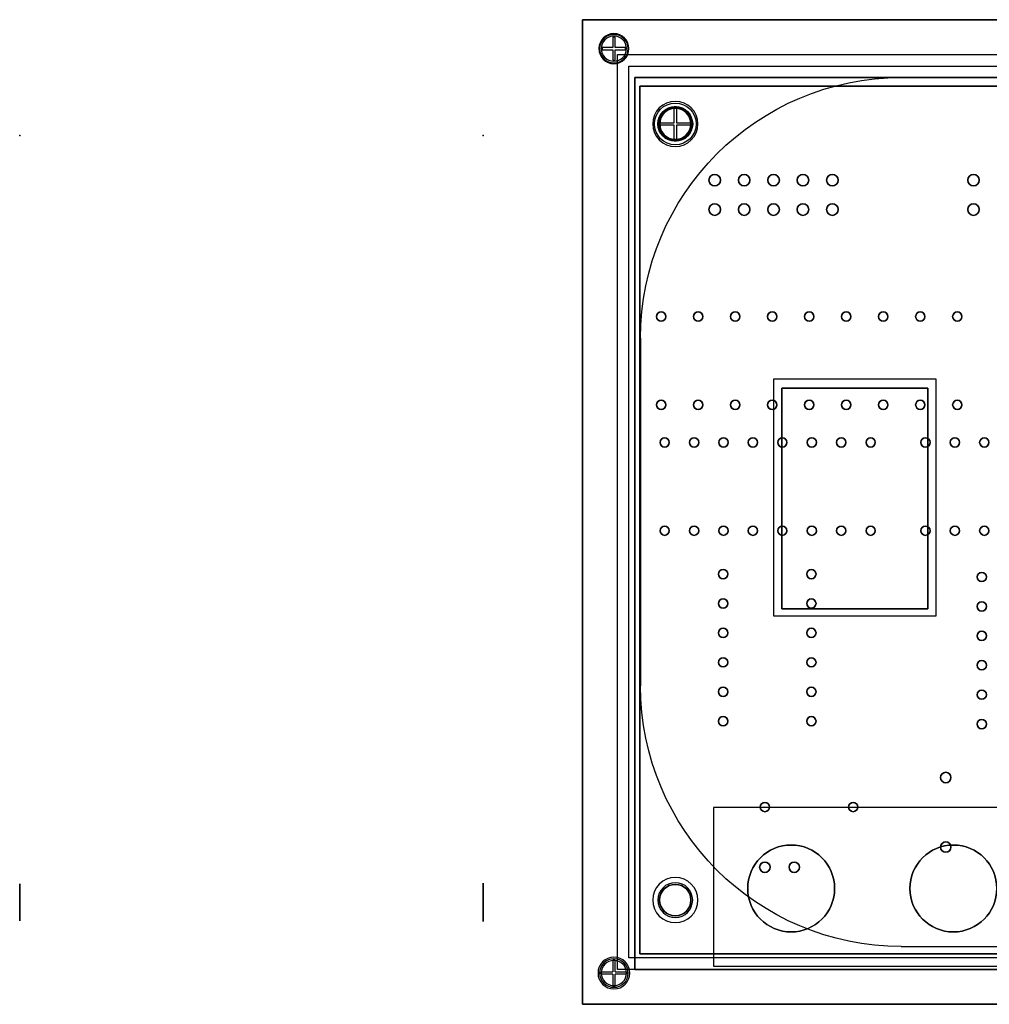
# Model space of a CAD drawing. Header units: millimetres. Extents: x -49 to 145, y -75 to 10.
# Tile 1 of 7: x -49 to 35, y -75 to 10. Entities that reach past the tile are written whole.
import ezdxf

# ---------------------------------------------------------------- set-up
doc = ezdxf.new("R2010")
doc.units = ezdxf.units.MM
doc.header["$MEASUREMENT"] = 0
for name, color, linetype in [('Reloj carcasa v10_Sketch1', 7, 'Continuous'), ('Reloj carcasa v10_Sketch12', 7, 'Continuous'), ('Reloj carcasa v10_Sketch13', 7, 'Continuous'), ('Reloj carcasa v10_Sketch14', 7, 'Continuous'), ('Reloj carcasa v10_Sketch15', 7, 'Continuous'), ('Reloj carcasa v10_Sketch16', 7, 'Continuous'), ('Reloj carcasa v10_Sketch17', 7, 'Continuous'), ('Reloj carcasa v10_Sketch18', 7, 'Continuous'), ('Reloj carcasa v10_Sketch19', 7, 'Continuous'), ('Reloj carcasa v10_Sketch2', 7, 'Continuous'), ('Reloj carcasa v10_Sketch20', 7, 'Continuous'), ('Reloj carcasa v10_Sketch21', 7, 'Continuous'), ('Reloj carcasa v10_Sketch22', 7, 'Continuous'), ('Reloj carcasa v10_Sketch23', 7, 'Continuous'), ('Reloj carcasa v10_Sketch3', 7, 'Continuous'), ('Reloj carcasa v10_Sketch4', 7, 'Continuous'), ('Reloj carcasa v10_Sketch5', 7, 'Continuous'), ('Reloj carcasa v10_Sketch6', 7, 'Continuous'), ('Reloj carcasa v10_Sketch7', 7, 'Continuous'), ('Reloj carcasa v10_Sketch8', 7, 'Continuous')]:
    doc.layers.add(name, color=color, linetype=linetype)

msp = doc.modelspace()

# ---------------------------------------------------------------- linework, layer by layer
at = {"layer": 'Reloj carcasa v10_Sketch1'}
for p, q in [((0, 10), (145, 10)), ((0, -75), (0, 10)), ((145, -75), (0, -75))]:
    msp.add_line(p, q, dxfattribs=at)
msp.add_point((0, 0), dxfattribs=at)
at = {"layer": 'Reloj carcasa v10_Sketch12'}
for p, q in [((4.94, 4.26, 1.51), (4.94, -70.64, 1.51)), ((139.76, 4.26, 1.51), (4.94, 4.26, 1.51)), ((4.94, -70.64, 1.51), (139.76, -70.64, 1.51))]:
    msp.add_line(p, q, dxfattribs=at)
for centre, radius in [((8, 1, 1.51), 1.5), ((8, 1, 1.51), 1.35), ((8, 1, 1.51), 1.35), ((11.4, -3.85, 1.51), 0.5), ((13.94, -3.85, 1.51), 0.5), ((16.48, -3.85, 1.51), 0.5), ((19.02, -3.85, 1.51), 0.5), ((21.56, -3.85, 1.51), 0.5), ((33.74, -3.85, 1.51), 0.5), ((11.4, -6.39, 1.51), 0.5), ((13.94, -6.39, 1.51), 0.5), ((16.48, -6.39, 1.51), 0.5), ((19.02, -6.39, 1.51), 0.5), ((21.56, -6.39, 1.51), 0.5), ((33.74, -6.39, 1.51), 0.5), ((6.78, -15.63, 1.51), 0.4), ((9.975, -15.63, 1.51), 0.4), ((13.17, -15.63, 1.51), 0.4), ((16.365, -15.63, 1.51), 0.4), ((19.56, -15.63, 1.51), 0.4), ((22.754, -15.63, 1.51), 0.4), ((25.949, -15.63, 1.51), 0.4), ((29.144, -15.63, 1.51), 0.4), ((32.339, -15.63, 1.51), 0.4), ((6.78, -23.25, 1.51), 0.4), ((9.975, -23.25, 1.51), 0.4), ((13.17, -23.25, 1.51), 0.4), ((16.365, -23.25, 1.51), 0.4), ((19.56, -23.25, 1.51), 0.4), ((22.754, -23.25, 1.51), 0.4), ((25.949, -23.25, 1.51), 0.4), ((29.144, -23.25, 1.51), 0.4), ((32.339, -23.25, 1.51), 0.4), ((7.08, -26.495, 1.51), 0.4), ((9.62, -26.495, 1.51), 0.4), ((12.16, -26.495, 1.51), 0.4), ((14.7, -26.495, 1.51), 0.4), ((17.24, -26.495, 1.51), 0.4), ((19.78, -26.495, 1.51), 0.4), ((22.32, -26.495, 1.51), 0.4), ((24.86, -26.495, 1.51), 0.4), ((29.59, -26.495, 1.51), 0.4), ((32.13, -26.495, 1.51), 0.4), ((34.67, -26.495, 1.51), 0.4), ((7.08, -34.115, 1.51), 0.4), ((9.62, -34.115, 1.51), 0.4), ((12.16, -34.115, 1.51), 0.4), ((14.7, -34.115, 1.51), 0.4), ((17.24, -34.115, 1.51), 0.4), ((19.78, -34.115, 1.51), 0.4), ((22.32, -34.115, 1.51), 0.4), ((24.86, -34.115, 1.51), 0.4), ((29.59, -34.115, 1.51), 0.4), ((32.13, -34.115, 1.51), 0.4), ((34.67, -34.115, 1.51), 0.4), ((12.125, -37.86, 1.51), 0.4), ((19.745, -37.86, 1.51), 0.4), ((34.45, -38.11, 1.51), 0.4), ((12.125, -40.4, 1.51), 0.4), ((19.745, -40.4, 1.51), 0.4), ((34.45, -40.65, 1.51), 0.4), ((12.125, -42.94, 1.51), 0.4), ((19.745, -42.94, 1.51), 0.4), ((34.45, -43.19, 1.51), 0.4), ((12.125, -45.48, 1.51), 0.4), ((19.745, -45.48, 1.51), 0.4), ((34.45, -45.73, 1.51), 0.4), ((12.125, -48.02, 1.51), 0.4), ((19.745, -48.02, 1.51), 0.4), ((34.45, -48.27, 1.51), 0.4), ((12.125, -50.56, 1.51), 0.4), ((19.745, -50.56, 1.51), 0.4), ((34.45, -50.81, 1.51), 0.4), ((31.34, -55.423, 1.51), 0.45), ((15.73, -57.97, 1.51), 0.4), ((23.35, -57.97, 1.51), 0.4), ((31.34, -61.423, 1.51), 0.45), ((15.73, -63.17, 1.51), 0.45), ((18.27, -63.17, 1.51), 0.45), ((8, -66, 1.51), 1.35)]:
    msp.add_circle(centre, radius, dxfattribs=at)
msp.add_point((0, 0, 1.51), dxfattribs=at)
at = {"layer": 'Reloj carcasa v10_Sketch13'}
for radius in [1.8, 1.464]:
    msp.add_circle((8, 1, 1.51), radius, dxfattribs=at)
msp.add_point((0, 0, 1.51), dxfattribs=at)
at = {"layer": 'Reloj carcasa v10_Sketch14'}
for p, q in [((7.9, 2.5, 2.01), (8.1, 2.5, 2.01)), ((7.9, 1.1, 2.01), (7.9, 2.5, 2.01)), ((8.1, 2.5, 2.01), (8.1, 1.1, 2.01)), ((6.5, 0.9, 2.01), (6.5, 1.1, 2.01)), ((6.5, 1.1, 2.01), (7.9, 1.1, 2.01)), ((7.9, 0.9, 2.01), (6.5, 0.9, 2.01)), ((7.9, -0.5, 2.01), (7.9, 0.9, 2.01)), ((8.1, 1.1, 2.01), (9.5, 1.1, 2.01)), ((8.1, 0.9, 2.01), (8.1, -0.5, 2.01)), ((9.5, 0.9, 2.01), (8.1, 0.9, 2.01)), ((9.5, 1.1, 2.01), (9.5, 0.9, 2.01)), ((8.1, -0.5, 2.01), (7.9, -0.5, 2.01))]:
    msp.add_line(p, q, dxfattribs=at)
msp.add_circle((8, 1, 2.01), 1.8, dxfattribs=at)
msp.add_point((0, 0, 2.01), dxfattribs=at)
at = {"layer": 'Reloj carcasa v10_Sketch15'}
for p, q in [((0, -75, -2), (0, 10, -2)), ((0, 10, -2), (145, 10, -2)), ((141.5, 5, -2), (4.5, 5, -2)), ((4.5, 5, -2), (4.5, -72, -2)), ((4.5, -72, -2), (141.5, -72, -2)), ((145, -75, -2), (0, -75, -2))]:
    msp.add_line(p, q, dxfattribs=at)
at = {"layer": 'Reloj carcasa v10_Sketch15', "extrusion": (0, 0, -1)}
for centre, radius in [((-8, 1, 2), 1.345), ((-8, -66, 2), 1.5)]:
    msp.add_circle(centre, radius, dxfattribs=at)
at = {"layer": 'Reloj carcasa v10_Sketch15'}
msp.add_point((0, 0, -2), dxfattribs=at)
at = {"layer": 'Reloj carcasa v10_Sketch16'}
for p, q in [((0, -75, -2), (0, 10, -2)), ((0, 10, -2), (145, 10, -2)), ((145, -75, -2), (0, -75, -2))]:
    msp.add_line(p, q, dxfattribs=at)
at = {"layer": 'Reloj carcasa v10_Sketch16', "extrusion": (0, 0, -1)}
for centre, radius in [((-2.7, 7.5, 2), 1.231), ((-8, 1, 2), 1.345), ((-8, -66, 2), 1.5), ((-2.7, -72.3, 2), 1.231)]:
    msp.add_circle(centre, radius, dxfattribs=at)
at = {"layer": 'Reloj carcasa v10_Sketch16'}
msp.add_point((0, 0, -2), dxfattribs=at)
at = {"layer": 'Reloj carcasa v10_Sketch17'}
for p, q in [((0, -75, -5), (0, 10, -5)), ((0, 10, -5), (145, 10, -5)), ((145, -75, -5), (0, -75, -5))]:
    msp.add_line(p, q, dxfattribs=at)
at = {"layer": 'Reloj carcasa v10_Sketch17', "extrusion": (0, 0, -1)}
for centre in [(-2.7, 7.5, 5), (-2.7, 7.5, 5), (-2.7, -72.3, 5), (-2.7, -72.3, 5)]:
    msp.add_circle(centre, 1.088, dxfattribs=at)
at = {"layer": 'Reloj carcasa v10_Sketch17'}
msp.add_point((0, 0, -5), dxfattribs=at)
at = {"layer": 'Reloj carcasa v10_Sketch18'}
for p, q in [((0, 10, -5), (145, 10, -5)), ((0, -75, -5), (0, 10, -5)), ((145, -75, -5), (0, -75, -5))]:
    msp.add_line(p, q, dxfattribs=at)
at = {"layer": 'Reloj carcasa v10_Sketch18', "extrusion": (0, 0, -1)}
for centre, radius in [((-2.7, 7.5, 5), 1.3), ((-2.7, 7.5, 5), 1.088), ((-2.7, -72.3, 5), 1.372), ((-2.7, -72.3, 5), 1.088)]:
    msp.add_circle(centre, radius, dxfattribs=at)
at = {"layer": 'Reloj carcasa v10_Sketch18'}
msp.add_point((0, 0, -5), dxfattribs=at)
at = {"layer": 'Reloj carcasa v10_Sketch19'}
for p, q in [((2.6, 8.5, -5.5), (2.6, 7.6, -5.5)), ((2.8, 8.5, -5.5), (2.6, 8.5, -5.5)), ((2.8, 7.6, -5.5), (2.8, 8.5, -5.5)), ((1.7, 7.6, -5.5), (1.7, 7.4, -5.5)), ((2.6, 7.6, -5.5), (1.7, 7.6, -5.5)), ((1.7, 7.4, -5.5), (2.6, 7.4, -5.5)), ((2.6, 7.4, -5.5), (2.6, 6.5, -5.5)), ((3.7, 7.6, -5.5), (2.8, 7.6, -5.5)), ((2.8, 6.5, -5.5), (2.8, 7.4, -5.5)), ((2.8, 7.4, -5.5), (3.7, 7.4, -5.5)), ((3.7, 7.4, -5.5), (3.7, 7.6, -5.5)), ((2.6, 6.5, -5.5), (2.8, 6.5, -5.5)), ((2.6, -71.2, -5.5), (2.6, -72.2, -5.5)), ((2.8, -71.2, -5.5), (2.6, -71.2, -5.5)), ((2.8, -72.2, -5.5), (2.8, -71.2, -5.5)), ((1.6, -72.2, -5.5), (2.6, -72.2, -5.5)), ((1.6, -72.4, -5.5), (1.6, -72.2, -5.5)), ((2.8, -72.2, -5.5), (3.8, -72.2, -5.5)), ((3.8, -72.2, -5.5), (3.8, -72.4, -5.5)), ((2.6, -72.4, -5.5), (1.6, -72.4, -5.5)), ((2.6, -72.4, -5.5), (2.6, -73.4, -5.5)), ((3.8, -72.4, -5.5), (2.8, -72.4, -5.5)), ((2.8, -73.4, -5.5), (2.8, -72.4, -5.5)), ((2.6, -73.4, -5.5), (2.8, -73.4, -5.5))]:
    msp.add_line(p, q, dxfattribs=at)
at = {"layer": 'Reloj carcasa v10_Sketch19', "extrusion": (0, 0, -1)}
msp.add_circle((-2.7, -72.3, 5.5), 1.372, dxfattribs=at)
at = {"layer": 'Reloj carcasa v10_Sketch19'}
msp.add_point((0, 0, -5.5), dxfattribs=at)
at = {"layer": 'Reloj carcasa v10_Sketch2'}
for p, q in [((0, -75, -2), (0, 10, -2)), ((0, 10, -2), (145, 10, -2)), ((145, 10, -2), (0, 10, -2)), ((0, 10, -2), (0, -75, -2)), ((4.5, 5, -2), (141.5, 5, -2)), ((4.5, -72, -2), (4.5, 5, -2)), ((141.5, -72, -2), (4.5, -72, -2)), ((145, -75, -2), (0, -75, -2)), ((0, -75, -2), (145, -75, -2))]:
    msp.add_line(p, q, dxfattribs=at)
msp.add_point((0, 0, -2), dxfattribs=at)
at = {"layer": 'Reloj carcasa v10_Sketch20', "extrusion": (1, 3.69483e-47, 4.996e-16)}
for radius in [1.588, 1.587]:
    msp.add_circle((-66.2, 15.85, -48.588), radius, dxfattribs=at)
at = {"layer": 'Reloj carcasa v10_Sketch20'}
msp.add_point((-48.588, 0), dxfattribs=at)
at = {"layer": 'Reloj carcasa v10_Sketch21', "extrusion": (1, 0, 0)}
for radius in [1.657, 1.588]:
    msp.add_circle((-66.2, 15.85, -8.588), radius, dxfattribs=at)
at = {"layer": 'Reloj carcasa v10_Sketch21'}
msp.add_point((-8.588, 0), dxfattribs=at)
at = {"layer": 'Reloj carcasa v10_Sketch22', "extrusion": (1, 0, 0)}
msp.add_circle((-66.2, 15.85, -8.588), 1.588, dxfattribs=at)
msp.add_circle((-66.2, 15.85, -8.588), 1.588, dxfattribs=at)
at = {"layer": 'Reloj carcasa v10_Sketch22'}
msp.add_point((-8.588, 0), dxfattribs=at)
at = {"layer": 'Reloj carcasa v10_Sketch23'}
for p, q in [((0, -75, -2), (0, 10, -2)), ((0, 10, -2), (145, 10, -2)), ((117.5, 5, -2), (27.5, 5, -2)), ((5, -17.5, -2), (5, -47.5, -2)), ((27.5, -70, -2), (117.5, -70, -2)), ((145, -75, -2), (0, -75, -2))]:
    msp.add_line(p, q, dxfattribs=at)
at = {"layer": 'Reloj carcasa v10_Sketch23', "extrusion": (0, 0, -1)}
for centre, radius in [((-2.7, 7.5, 2), 1.088), ((-8, 1, 2), 1.345), ((-8, -66, 2), 1.5), ((-2.7, -72.3, 2), 1.088)]:
    msp.add_circle(centre, radius, dxfattribs=at)
for centre, start, end in [((-27.5, -17.5, 2), 0, 90), ((-27.5, -47.5, 2), 270, 0)]:
    msp.add_arc(centre, 22.5, start, end, dxfattribs=at)
at = {"layer": 'Reloj carcasa v10_Sketch23'}
msp.add_point((0, 0, -2), dxfattribs=at)
at = {"layer": 'Reloj carcasa v10_Sketch3'}
for p, q in [((0, 10, 33), (0, -75, 33)), ((0, -75, 33), (0, 10, 33)), ((0, 10, 33), (145, 10, 33)), ((145, 10, 33), (0, 10, 33)), ((4.5, 5, 33), (141.5, 5, 33)), ((4.5, -72, 33), (4.5, 5, 33)), ((17.2, -21.8, 33), (29.8, -21.8, 33)), ((17.2, -40.85, 33), (17.2, -21.8, 33)), ((29.8, -21.8, 33), (29.8, -40.85, 33)), ((29.8, -40.85, 33), (17.2, -40.85, 33)), ((141.5, -72, 33), (4.5, -72, 33)), ((0, -75, 33), (145, -75, 33)), ((145, -75, 33), (0, -75, 33))]:
    msp.add_line(p, q, dxfattribs=at)
msp.add_point((0, 0, 33), dxfattribs=at)
at = {"layer": 'Reloj carcasa v10_Sketch4'}
for p, q in [((0, 10, 38), (0, -75, 38)), ((145, 10, 38), (0, 10, 38)), ((3, -72, 38), (3, 7, 38)), ((3, 7, 38), (142, 7, 38)), ((17.2, -21.8, 38), (29.8, -21.8, 38)), ((17.2, -40.85, 38), (17.2, -21.8, 38)), ((29.8, -21.8, 38), (29.8, -40.85, 38)), ((29.8, -40.85, 38), (17.2, -40.85, 38)), ((142, -72, 38), (3, -72, 38)), ((0, -75, 38), (145, -75, 38))]:
    msp.add_line(p, q, dxfattribs=at)
msp.add_point((0, 0, 38), dxfattribs=at)
at = {"layer": 'Reloj carcasa v10_Sketch5'}
for p, q in [((145, 10, 38), (0, 10, 38)), ((0, 10, 38), (0, -75, 38)), ((17.2, -21.8, 38), (29.8, -21.8, 38)), ((17.2, -40.85, 38), (17.2, -21.8, 38)), ((29.8, -21.8, 38), (29.8, -40.85, 38)), ((29.8, -40.85, 38), (17.2, -40.85, 38)), ((0, -75, 38), (145, -75, 38))]:
    msp.add_line(p, q, dxfattribs=at)
for centre in [(18, -65, 38), (32, -65, 38)]:
    msp.add_circle(centre, 3.75, dxfattribs=at)
msp.add_point((0, 0, 38), dxfattribs=at)
at = {"layer": 'Reloj carcasa v10_Sketch6'}
for p, q in [((145, 10, 38), (0, 10, 38)), ((0, 10, 38), (0, -75, 38)), ((0, -75, 38), (0, 10, 38)), ((0, 10, 38), (145, 10, 38)), ((4, 6, 38), (141, 6, 38)), ((4, -71, 38), (4, 6, 38)), ((16.5, -41.5, 38), (16.5, -21, 38)), ((16.5, -21, 38), (30.5, -21, 38)), ((30.5, -21, 38), (30.5, -41.5, 38)), ((17.2, -40.85, 38), (17.2, -21.8, 38)), ((17.2, -21.8, 38), (29.8, -21.8, 38)), ((29.8, -21.8, 38), (29.8, -40.85, 38)), ((30.5, -41.5, 38), (16.5, -41.5, 38)), ((29.8, -40.85, 38), (17.2, -40.85, 38)), ((141, -71, 38), (4, -71, 38)), ((0, -75, 38), (145, -75, 38)), ((145, -75, 38), (0, -75, 38))]:
    msp.add_line(p, q, dxfattribs=at)
for centre in [(18, -65, 38), (32, -65, 38)]:
    msp.add_circle(centre, 3.75, dxfattribs=at)
msp.add_point((0, 0, 38), dxfattribs=at)
at = {"layer": 'Reloj carcasa v10_Sketch7'}
for p, q in [((4.5, -72, 33), (4.5, 5, 33)), ((4.5, 5, 33), (141.5, 5, 33)), ((17.2, -21.8, 33), (17.2, -40.85, 33)), ((29.8, -21.8, 33), (17.2, -21.8, 33)), ((29.8, -40.85, 33), (29.8, -21.8, 33)), ((17.2, -40.85, 33), (29.8, -40.85, 33)), ((39, -58, 33), (11.3, -58, 33)), ((11.3, -58, 33), (11.3, -71.7, 33)), ((141.5, -72, 33), (4.5, -72, 33)), ((11.3, -71.7, 33), (39, -71.7, 33))]:
    msp.add_line(p, q, dxfattribs=at)
at = {"layer": 'Reloj carcasa v10_Sketch7', "extrusion": (0, 0, -1)}
for centre in [(-18, -65, -33), (-32, -65, -33)]:
    msp.add_circle(centre, 3.75, dxfattribs=at)
at = {"layer": 'Reloj carcasa v10_Sketch7'}
msp.add_point((0, 0, 33), dxfattribs=at)
at = {"layer": 'Reloj carcasa v10_Sketch8'}
for p, q in [((4.94, -70.64), (4.94, 4.26)), ((4.94, 4.26), (139.76, 4.26)), ((139.76, -70.64), (4.94, -70.64))]:
    msp.add_line(p, q, dxfattribs=at)
at = {"layer": 'Reloj carcasa v10_Sketch8', "extrusion": (0, 0, -1)}
for centre, radius in [((-8, 1), 1.95), ((-8, 1), 1.35), ((-8, 1), 1.35), ((-11.4, -3.85), 0.5), ((-13.94, -3.85), 0.5), ((-16.48, -3.85), 0.5), ((-19.02, -3.85), 0.5), ((-21.56, -3.85), 0.5), ((-33.74, -3.85), 0.5), ((-11.4, -6.39), 0.5), ((-13.94, -6.39), 0.5), ((-16.48, -6.39), 0.5), ((-19.02, -6.39), 0.5), ((-21.56, -6.39), 0.5), ((-33.74, -6.39), 0.5), ((-6.78, -15.63), 0.4), ((-9.975, -15.63), 0.4), ((-13.17, -15.63), 0.4), ((-16.365, -15.63), 0.4), ((-19.56, -15.63), 0.4), ((-22.754, -15.63), 0.4), ((-25.949, -15.63), 0.4), ((-29.144, -15.63), 0.4), ((-32.339, -15.63), 0.4), ((-6.78, -23.25), 0.4), ((-9.975, -23.25), 0.4), ((-13.17, -23.25), 0.4), ((-16.365, -23.25), 0.4), ((-19.56, -23.25), 0.4), ((-22.754, -23.25), 0.4), ((-25.949, -23.25), 0.4), ((-29.144, -23.25), 0.4), ((-32.339, -23.25), 0.4), ((-7.08, -26.495), 0.4), ((-9.62, -26.495), 0.4), ((-12.16, -26.495), 0.4), ((-14.7, -26.495), 0.4), ((-17.24, -26.495), 0.4), ((-19.78, -26.495), 0.4), ((-22.32, -26.495), 0.4), ((-24.86, -26.495), 0.4), ((-29.59, -26.495), 0.4), ((-32.13, -26.495), 0.4), ((-34.67, -26.495), 0.4), ((-7.08, -34.115), 0.4), ((-9.62, -34.115), 0.4), ((-12.16, -34.115), 0.4), ((-14.7, -34.115), 0.4), ((-17.24, -34.115), 0.4), ((-19.78, -34.115), 0.4), ((-22.32, -34.115), 0.4), ((-24.86, -34.115), 0.4), ((-29.59, -34.115), 0.4), ((-32.13, -34.115), 0.4), ((-34.67, -34.115), 0.4), ((-12.125, -37.86), 0.4), ((-19.745, -37.86), 0.4), ((-34.45, -38.11), 0.4), ((-12.125, -40.4), 0.4), ((-19.745, -40.4), 0.4), ((-34.45, -40.65), 0.4), ((-12.125, -42.94), 0.4), ((-19.745, -42.94), 0.4), ((-34.45, -43.19), 0.4), ((-12.125, -45.48), 0.4), ((-19.745, -45.48), 0.4), ((-34.45, -45.73), 0.4), ((-12.125, -48.02), 0.4), ((-19.745, -48.02), 0.4), ((-34.45, -48.27), 0.4), ((-12.125, -50.56), 0.4), ((-19.745, -50.56), 0.4), ((-34.45, -50.81), 0.4), ((-31.34, -55.423), 0.45), ((-15.73, -57.97), 0.4), ((-23.35, -57.97), 0.4), ((-31.34, -61.423), 0.45), ((-15.73, -63.17), 0.45), ((-18.27, -63.17), 0.45), ((-8, -66), 1.95), ((-8, -66), 1.35), ((-8, -66), 1.35)]:
    msp.add_circle(centre, radius, dxfattribs=at)
at = {"layer": 'Reloj carcasa v10_Sketch8'}
msp.add_point((0, 0), dxfattribs=at)

doc.saveas('drawing.dxf')
